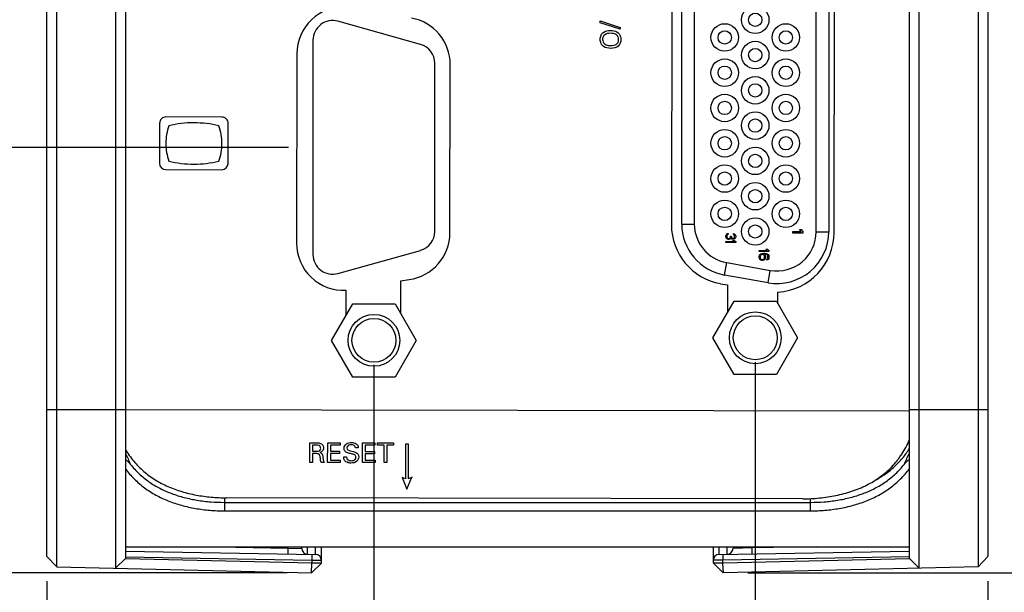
# Model space of a CAD drawing. Header units: inches. Extents: x 0 to 34, y 0 to 22.
# Tile 47 of 74: x 19.2 to 21.7, y 11.9 to 13.4. Entities that reach past the tile are written whole.
import ezdxf

# ---------------------------------------------------------------- set-up
doc = ezdxf.new("R2010")
doc.units = ezdxf.units.IN
doc.header["$LTSCALE"] = 1.87
doc.header["$MEASUREMENT"] = 0
doc.layers.get('0').update_dxf_attribs({"linetype": 'CONTINUOUS'})
doc.layers.add('02___PRT_ALL_AXES', color=7, linetype='CONTINUOUS')
doc.layers.add('DIMENSIONS', color=7, linetype='CONTINUOUS')
doc.styles.get("Standard").update_dxf_attribs({"font": 'txt', "width": 0.8})
doc.dimstyles.new('DIMSTYLE_1', dxfattribs={"dimtxt": 0.125, "dimasz": 0.18, "dimexe": 0.125, "dimexo": 0.0625, "dimgap": 0.0625, "dimtad": 0, "dimtih": 1, "dimtoh": 1, "dimdec": 3, "dimzin": 4, "dimdsep": 46, "dimtxsty": 'STANDARD', "dimblk": '_FILLED', "dimblk1": '_FILLED', "dimblk2": '_FILLED', "dimcen": 0.09, "dimadec": 0, "dimazin": 0, "dimtp": 0.001, "dimtm": 0.001, "dimtfac": 1, "dimtdec": 3, "dimtofl": 0, "dimtmove": 0, "dimatfit": 3, "dimldrblk": '_FILLED', "dimfxl": 1, "dimtolj": 1, "dimtzin": 4, "dimarcsym": 0})

# ---------------------------------------------------------------- blocks, each defined once
blk = doc.blocks.new('_FILLED')
at = {"color": 0, "linetype": 'BYBLOCK'}
blk.add_solid([(0, 0), (-1, 0.174), (-1, -0.174)], dxfattribs=at)
blk = doc.blocks.new('*D23')
at = {"layer": 'DIMENSIONS', "color": 2, "linetype": 'CONTINUOUS'}
for p, q in [((21.3044, 13.5025), (22.5546, 13.5025)), ((22.4296, 13.5025), (22.4296, 12.8647)), ((22.4296, 11.977), (22.4296, 12.6147)), ((21.0671, 11.977), (22.5546, 11.977))]:
    blk.add_line(p, q, dxfattribs=at)
at = {"layer": 'DIMENSIONS', "color": 2, "linetype": 'CONTINUOUS', "xscale": 0.18, "yscale": 0.18, "zscale": 0.18}
for p, rotation in [((22.4296, 13.5025), 90), ((22.4296, 11.977), 270)]:
    blk.add_blockref('_FILLED', p, dxfattribs=dict(at, rotation=rotation))
at = {"layer": 'DIMENSIONS', "color": 2, "linetype": 'CONTINUOUS', "insert": (22.4296, 12.8022), "char_height": 0.125, "width": 1.325, "attachment_point": 2, "line_spacing_factor": 0.9}
blk.add_mtext('1.526{\\Ftxt.shx;\\W1.000000;\\H0.125000; }[38.75]', dxfattribs=at)
blk = doc.blocks.new('*D24')
at = {"layer": 'DIMENSIONS', "color": 2, "linetype": 'CONTINUOUS'}
for p, q in [((19.8957, 13.062), (18.4046, 13.062)), ((18.5296, 13.062), (18.5296, 12.6445)), ((18.5296, 11.977), (18.5296, 12.3945)), ((19.8921, 11.977), (18.4046, 11.977))]:
    blk.add_line(p, q, dxfattribs=at)
at = {"layer": 'DIMENSIONS', "color": 2, "linetype": 'CONTINUOUS', "xscale": 0.18, "yscale": 0.18, "zscale": 0.18}
for p, rotation in [((18.5296, 13.062), 90), ((18.5296, 11.977), 270)]:
    blk.add_blockref('_FILLED', p, dxfattribs=dict(at, rotation=rotation))
at = {"layer": 'DIMENSIONS', "color": 2, "linetype": 'CONTINUOUS', "insert": (18.5296, 12.582), "char_height": 0.125, "width": 1.325, "attachment_point": 2, "line_spacing_factor": 0.9}
blk.add_mtext('1.085{\\Ftxt.shx;\\W1.000000;\\H0.125000; }[27.56]', dxfattribs=at)
blk = doc.blocks.new('*D25')
at = {"layer": 'DIMENSIONS', "color": 2, "linetype": 'CONTINUOUS'}
for p, q in [((19.7691, 14.1162), (17.6546, 14.1162)), ((17.7796, 14.1162), (17.7796, 13.7141)), ((17.7796, 13.062), (17.7796, 13.4641)), ((19.8957, 13.062), (17.6546, 13.062))]:
    blk.add_line(p, q, dxfattribs=at)
at = {"layer": 'DIMENSIONS', "color": 2, "linetype": 'CONTINUOUS', "xscale": 0.18, "yscale": 0.18, "zscale": 0.18}
for p, rotation in [((17.7796, 14.1162), 90), ((17.7796, 13.062), 270)]:
    blk.add_blockref('_FILLED', p, dxfattribs=dict(at, rotation=rotation))
at = {"layer": 'DIMENSIONS', "color": 2, "linetype": 'CONTINUOUS', "insert": (17.7796, 13.6516), "char_height": 0.125, "width": 1.325, "attachment_point": 2, "line_spacing_factor": 0.9}
blk.add_mtext('1.054{\\Ftxt.shx;\\W1.000000;\\H0.125000; }[26.78]', dxfattribs=at)
blk = doc.blocks.new('*D30')
at = {"layer": 'DIMENSIONS', "color": 2, "linetype": 'CONTINUOUS'}
for p, q in [((19.2796, 11.956), (19.2796, 9.602)), ((21.6796, 11.956), (21.6796, 9.602)), ((19.2796, 9.727), (19.6546, 9.727)), ((21.6796, 9.727), (21.3046, 9.727))]:
    blk.add_line(p, q, dxfattribs=at)
at = {"layer": 'DIMENSIONS', "color": 2, "linetype": 'CONTINUOUS', "xscale": 0.18, "yscale": 0.18, "zscale": 0.18, "rotation": 180}
blk.add_blockref('_FILLED', (19.2796, 9.727), dxfattribs=at)
at = {"layer": 'DIMENSIONS', "color": 2, "linetype": 'CONTINUOUS', "xscale": 0.18, "yscale": 0.18, "zscale": 0.18}
blk.add_blockref('_FILLED', (21.6796, 9.727), dxfattribs=at)
at = {"layer": 'DIMENSIONS', "color": 2, "linetype": 'CONTINUOUS', "insert": (20.4796, 9.7895), "char_height": 0.125, "width": 1.525, "attachment_point": 2, "line_spacing_factor": 0.9}
blk.add_mtext('(2.400{\\Ftxt.shx;\\W1.000000;\\H0.125000; }[60.96])', dxfattribs=at)
blk = doc.blocks.new('*D31')
at = {"layer": 'DIMENSIONS', "color": 2, "linetype": 'CONTINUOUS'}
for p, q in [((20.1137, 12.5075), (20.1137, 11.102)), ((19.2796, 11.956), (19.2796, 11.102)), ((19.2796, 11.227), (19.0021, 11.227)), ((20.1137, 11.227), (20.4737, 11.227))]:
    blk.add_line(p, q, dxfattribs=at)
at = {"layer": 'DIMENSIONS', "color": 2, "linetype": 'CONTINUOUS', "xscale": 0.18, "yscale": 0.18, "zscale": 0.18}
blk.add_blockref('_FILLED', (19.2796, 11.227), dxfattribs=at)
at = {"layer": 'DIMENSIONS', "color": 2, "linetype": 'CONTINUOUS', "xscale": 0.18, "yscale": 0.18, "zscale": 0.18, "rotation": 180}
blk.add_blockref('_FILLED', (20.1137, 11.227), dxfattribs=at)
at = {"layer": 'DIMENSIONS', "color": 2, "linetype": 'CONTINUOUS', "insert": (18.9396, 11.2895), "char_height": 0.125, "width": 1.225, "attachment_point": 3, "line_spacing_factor": 0.9}
blk.add_mtext('.834{\\Ftxt.shx;\\W1.000000;\\H0.125000; }[21.19]', dxfattribs=at)
blk = doc.blocks.new('*D32')
at = {"layer": 'DIMENSIONS', "color": 2, "linetype": 'CONTINUOUS'}
for p, q in [((21.0864, 12.514), (21.0864, 10.352)), ((20.1137, 12.5075), (20.1137, 10.352)), ((20.1137, 10.477), (19.7537, 10.477)), ((21.0864, 10.477), (22.1074, 10.477))]:
    blk.add_line(p, q, dxfattribs=at)
at = {"layer": 'DIMENSIONS', "color": 2, "linetype": 'CONTINUOUS', "xscale": 0.18, "yscale": 0.18, "zscale": 0.18}
blk.add_blockref('_FILLED', (20.1137, 10.477), dxfattribs=at)
at = {"layer": 'DIMENSIONS', "color": 2, "linetype": 'CONTINUOUS', "xscale": 0.18, "yscale": 0.18, "zscale": 0.18, "rotation": 180}
blk.add_blockref('_FILLED', (21.0864, 10.477), dxfattribs=at)
at = {"layer": 'DIMENSIONS', "color": 2, "linetype": 'CONTINUOUS', "insert": (22.1699, 10.5395), "char_height": 0.125, "width": 1.225, "attachment_point": 1, "line_spacing_factor": 0.9}
blk.add_mtext('.973{\\Ftxt.shx;\\W1.000000;\\H0.125000; }[24.71]', dxfattribs=at)
blk = doc.blocks.new('*D33')
at = {"layer": 'DIMENSIONS', "color": 2, "linetype": 'CONTINUOUS'}
for p, q in [((21.0864, 12.514), (21.0864, 11.102)), ((21.6796, 11.956), (21.6796, 11.102)), ((21.0864, 11.227), (20.7264, 11.227)), ((21.6796, 11.227), (22.1294, 11.227))]:
    blk.add_line(p, q, dxfattribs=at)
at = {"layer": 'DIMENSIONS', "color": 2, "linetype": 'CONTINUOUS', "xscale": 0.18, "yscale": 0.18, "zscale": 0.18}
blk.add_blockref('_FILLED', (21.0864, 11.227), dxfattribs=at)
at = {"layer": 'DIMENSIONS', "color": 2, "linetype": 'CONTINUOUS', "xscale": 0.18, "yscale": 0.18, "zscale": 0.18, "rotation": 180}
blk.add_blockref('_FILLED', (21.6796, 11.227), dxfattribs=at)
at = {"layer": 'DIMENSIONS', "color": 2, "linetype": 'CONTINUOUS', "insert": (22.1919, 11.2895), "char_height": 0.125, "width": 1.225, "attachment_point": 1, "line_spacing_factor": 0.9}
blk.add_mtext('.593{\\Ftxt.shx;\\W1.000000;\\H0.125000; }[15.07]', dxfattribs=at)

msp = doc.modelspace()

# ---------------------------------------------------------------- linework, layer by layer
at = {"color": 7, "linetype": 'CONTINUOUS'}
for p, q in [((19.3046, 11.9928), (19.3046, 17.0941)), ((19.4546, 17.0977), (19.4546, 11.9892)), ((21.5046, 11.9892), (21.5046, 17.0977)), ((21.6546, 17.0941), (21.6546, 11.9928)), ((19.2796, 12.0185), (19.2796, 17.0685)), ((19.4796, 17.0733), (19.4796, 12.0136)), ((21.4796, 12.0136), (21.4796, 17.0733)), ((21.6796, 17.0685), (21.6796, 12.0185)), ((21.2419, 12.847), (21.2419, 14.158)), ((21.2739, 14.158), (21.2739, 12.847)), ((20.8989, 12.8666), (20.8989, 14.1384)), ((20.9309, 14.1384), (20.9309, 12.8666)), ((20.8989, 12.8666), (20.9309, 12.8666)), ((21.0114, 12.8367), (21.0119, 12.8384)), ((21.0114, 12.8334), (21.0114, 12.8367)), ((21.0119, 12.8384), (21.013, 12.84)), ((21.013, 12.84), (21.014, 12.8413)), ((21.014, 12.8413), (21.0156, 12.8421)), ((21.0146, 12.8384), (21.014, 12.8363)), ((21.014, 12.8363), (21.014, 12.8338)), ((21.0151, 12.8392), (21.0146, 12.8384)), ((21.0162, 12.84), (21.0151, 12.8392)), ((21.0156, 12.8421), (21.0172, 12.8425)), ((21.0172, 12.8404), (21.0162, 12.84)), ((21.0172, 12.8425), (21.0172, 12.8404)), ((21.0225, 12.8317), (21.0231, 12.8342)), ((21.0231, 12.8359), (21.0252, 12.8359)), ((21.0231, 12.8342), (21.0231, 12.8359)), ((21.0252, 12.8359), (21.0252, 12.8342)), ((21.0252, 12.8342), (21.0263, 12.8317)), ((21.0305, 12.8421), (21.0326, 12.8417)), ((21.0305, 12.84), (21.0305, 12.8421)), ((21.0321, 12.8392), (21.0305, 12.84)), ((21.0332, 12.8379), (21.0321, 12.8392)), ((21.0326, 12.8417), (21.0348, 12.84)), ((21.0337, 12.8359), (21.0332, 12.8379)), ((21.0332, 12.8321), (21.0337, 12.8342)), ((21.0337, 12.8342), (21.0337, 12.8359)), ((21.0348, 12.84), (21.0358, 12.8384)), ((21.0358, 12.8384), (21.0364, 12.8354)), ((21.0364, 12.8346), (21.0358, 12.8317)), ((21.0364, 12.8354), (21.0364, 12.8346)), ((21.1824, 12.8478), (21.2031, 12.8478)), ((21.1824, 12.8431), (21.1824, 12.8478)), ((21.2074, 12.8431), (21.1824, 12.8431)), ((21.1994, 12.8525), (21.2036, 12.8525)), ((21.2031, 12.8478), (21.1994, 12.8525)), ((21.2036, 12.8525), (21.2074, 12.8478)), ((21.2074, 12.8478), (21.2074, 12.8431)), ((21.2419, 12.847), (21.2739, 12.847)), ((21.0119, 12.8317), (21.0114, 12.8334)), ((21.0114, 12.8217), (21.0321, 12.8217)), ((21.0114, 12.8192), (21.0114, 12.8217)), ((21.0364, 12.8192), (21.0114, 12.8192)), ((21.013, 12.83), (21.0119, 12.8317)), ((21.014, 12.8288), (21.013, 12.83)), ((21.014, 12.8338), (21.0146, 12.8317)), ((21.0156, 12.8279), (21.014, 12.8288)), ((21.0146, 12.8317), (21.0151, 12.8309)), ((21.0151, 12.8309), (21.0162, 12.83)), ((21.0172, 12.8275), (21.0156, 12.8279)), ((21.0162, 12.83), (21.0172, 12.8296)), ((21.0172, 12.8296), (21.0193, 12.8296)), ((21.0193, 12.8275), (21.0172, 12.8275)), ((21.0193, 12.8296), (21.0215, 12.8304)), ((21.0215, 12.8279), (21.0193, 12.8275)), ((21.0215, 12.8304), (21.0225, 12.8317)), ((21.0231, 12.8288), (21.0215, 12.8279)), ((21.0241, 12.8309), (21.0231, 12.8288)), ((21.0257, 12.8292), (21.0241, 12.8309)), ((21.0273, 12.8284), (21.0257, 12.8292)), ((21.0263, 12.8317), (21.0273, 12.8309)), ((21.0273, 12.8309), (21.0295, 12.83)), ((21.0295, 12.8279), (21.0273, 12.8284)), ((21.0284, 12.8242), (21.0326, 12.8242)), ((21.0321, 12.8217), (21.0284, 12.8242)), ((21.0295, 12.83), (21.0305, 12.83)), ((21.0305, 12.8279), (21.0295, 12.8279)), ((21.0305, 12.83), (21.0321, 12.8309)), ((21.0326, 12.8284), (21.0305, 12.8279)), ((21.0321, 12.8309), (21.0332, 12.8321)), ((21.0348, 12.83), (21.0326, 12.8284)), ((21.0326, 12.8242), (21.0364, 12.8217)), ((21.0358, 12.8317), (21.0348, 12.83)), ((21.0364, 12.8217), (21.0364, 12.8192)), ((21.0964, 12.7994), (21.1171, 12.7994)), ((21.0964, 12.7963), (21.0964, 12.7994)), ((21.1214, 12.7963), (21.0964, 12.7963)), ((21.0964, 12.7838), (21.0969, 12.7864)), ((21.0969, 12.7864), (21.0985, 12.789)), ((21.0985, 12.789), (21.1006, 12.7905)), ((21.0996, 12.7859), (21.099, 12.7843)), ((21.099, 12.7843), (21.099, 12.7806)), ((21.1006, 12.7874), (21.0996, 12.7859)), ((21.1006, 12.7905), (21.1033, 12.7916)), ((21.1022, 12.7885), (21.1006, 12.7874)), ((21.1038, 12.789), (21.1022, 12.7885)), ((21.1033, 12.7916), (21.107, 12.7921)), ((21.1054, 12.789), (21.1038, 12.789)), ((21.107, 12.7885), (21.1054, 12.789)), ((21.107, 12.7921), (21.1107, 12.7921)), ((21.1081, 12.7874), (21.107, 12.7885)), ((21.1091, 12.7859), (21.1081, 12.7874)), ((21.1097, 12.7843), (21.1091, 12.7859)), ((21.1107, 12.7895), (21.1097, 12.7895)), ((21.1097, 12.7895), (21.1118, 12.7864)), ((21.1097, 12.7806), (21.1097, 12.7843)), ((21.1107, 12.7921), (21.1145, 12.7916)), ((21.1139, 12.789), (21.1107, 12.7895)), ((21.1118, 12.7864), (21.1123, 12.7838)), ((21.1134, 12.8025), (21.1176, 12.8025)), ((21.1171, 12.7994), (21.1134, 12.8025)), ((21.1155, 12.7885), (21.1139, 12.789)), ((21.1145, 12.7916), (21.1171, 12.7905)), ((21.1171, 12.7874), (21.1155, 12.7885)), ((21.1171, 12.7905), (21.1192, 12.789)), ((21.1182, 12.7859), (21.1171, 12.7874)), ((21.1176, 12.8025), (21.1214, 12.7994)), ((21.1187, 12.7843), (21.1182, 12.7859)), ((21.1187, 12.7812), (21.1187, 12.7843)), ((21.1192, 12.789), (21.1208, 12.7864)), ((21.1208, 12.7864), (21.1214, 12.7838)), ((21.1214, 12.7994), (21.1214, 12.7963)), ((21.0079, 12.7366), (21.0135, 12.7681)), ((21.0135, 12.7681), (21.1245, 12.7485)), ((21.0964, 12.7812), (21.0964, 12.7838)), ((21.0969, 12.7786), (21.0964, 12.7812)), ((21.0985, 12.776), (21.0969, 12.7786)), ((21.1006, 12.7744), (21.0985, 12.776)), ((21.099, 12.7806), (21.0996, 12.7791)), ((21.0996, 12.7791), (21.1006, 12.7775)), ((21.1006, 12.7775), (21.1022, 12.7765)), ((21.1033, 12.7734), (21.1006, 12.7744)), ((21.1022, 12.7765), (21.1038, 12.776)), ((21.1059, 12.7734), (21.1033, 12.7734)), ((21.1038, 12.776), (21.1054, 12.776)), ((21.1054, 12.776), (21.107, 12.7765)), ((21.1086, 12.7744), (21.1059, 12.7734)), ((21.107, 12.7765), (21.1081, 12.7775)), ((21.1081, 12.7775), (21.1091, 12.7791)), ((21.1102, 12.776), (21.1086, 12.7744)), ((21.1091, 12.7791), (21.1097, 12.7806)), ((21.1118, 12.7786), (21.1102, 12.776)), ((21.1123, 12.7812), (21.1118, 12.7786)), ((21.1123, 12.7838), (21.1123, 12.7812)), ((21.1155, 12.777), (21.1171, 12.778)), ((21.1155, 12.7744), (21.1155, 12.777)), ((21.1171, 12.7749), (21.1155, 12.7744)), ((21.1171, 12.778), (21.1182, 12.7796)), ((21.1192, 12.7765), (21.1171, 12.7749)), ((21.1182, 12.7796), (21.1187, 12.7812)), ((21.1208, 12.7791), (21.1192, 12.7765)), ((21.1214, 12.7817), (21.1208, 12.7791)), ((21.1214, 12.7838), (21.1214, 12.7817)), ((21.1189, 12.717), (21.0079, 12.7366)), ((21.1189, 12.717), (21.1245, 12.7485)), ((20.0057, 12.57), (20.0597, 12.6635)), ((20.0597, 12.6635), (20.1676, 12.6635)), ((20.1676, 12.6635), (20.2216, 12.57)), ((20.9784, 12.5765), (21.0324, 12.67)), ((21.0324, 12.67), (21.1403, 12.67)), ((21.1403, 12.67), (21.1943, 12.5765)), ((20.0597, 12.4765), (20.0057, 12.57)), ((20.2216, 12.57), (20.1676, 12.4765)), ((21.0324, 12.483), (20.9784, 12.5765)), ((21.1943, 12.5765), (21.1403, 12.483)), ((21.1403, 12.483), (21.0324, 12.483)), ((20.1676, 12.4765), (20.0597, 12.4765)), ((19.2796, 12.3935), (19.4796, 12.3935)), ((19.4796, 12.3938), (21.4796, 12.3904)), ((21.4796, 12.3935), (21.6796, 12.3935)), ((19.7321, 12.1685), (19.7321, 12.1351)), ((19.7321, 12.1568), (21.2271, 12.1568)), ((21.2074, 12.166), (19.7374, 12.1685)), ((21.2271, 12.1351), (21.2271, 12.1664)), ((19.7321, 12.1351), (21.2271, 12.1351)), ((19.4796, 12.0435), (21.4796, 12.0435)), ((19.4798, 12.0326), (19.9648, 12.0241)), ((19.7159, 12.0435), (19.8952, 12.0403)), ((19.8952, 12.0403), (19.8952, 12.0435)), ((19.8952, 12.0403), (19.9296, 12.0395)), ((19.9296, 12.0395), (19.9296, 12.0435)), ((19.9443, 12.0245), (19.9443, 12.0435)), ((19.9648, 12.0241), (19.9648, 12.0435)), ((19.9796, 12.0014), (19.9796, 12.0435)), ((20.9796, 12.0014), (20.9796, 12.0435)), ((20.9933, 12.0435), (20.9933, 12.0241)), ((20.9933, 12.0241), (21.4793, 12.0326)), ((21.0148, 12.0245), (21.0148, 12.0435)), ((21.0296, 12.0435), (21.0296, 12.0395)), ((21.0778, 12.0406), (21.0296, 12.0395)), ((21.2435, 12.0435), (21.0778, 12.0406)), ((21.0778, 12.0435), (21.0778, 12.0406)), ((19.2796, 12.0185), (19.3046, 11.9928)), ((19.4796, 12.0136), (19.4546, 11.9892)), ((19.4796, 12.0176), (19.955, 12.0093)), ((19.955, 12.0014), (19.4796, 12.013)), ((19.955, 12.0093), (19.955, 12.0014)), ((19.955, 12.0093), (19.9796, 12.0091)), ((20.9796, 12.0101), (21.0037, 12.0103)), ((21.0037, 12.0103), (21.4796, 12.0186)), ((21.4796, 12.013), (21.0037, 12.0014)), ((21.0037, 12.0014), (21.0037, 12.0103)), ((21.4796, 12.0136), (21.5046, 11.9892)), ((21.6796, 12.0185), (21.6546, 11.9928)), ((19.3046, 11.9928), (19.9546, 11.977)), ((19.954, 11.977), (19.955, 12.0014)), ((19.9546, 11.977), (19.9796, 12.0014)), ((19.9796, 12.0014), (19.955, 12.0014)), ((21.0046, 11.977), (20.9796, 12.0014)), ((21.0037, 12.0014), (20.9796, 12.0014)), ((21.0051, 11.977), (21.0037, 12.0014)), ((21.6546, 11.9928), (21.0046, 11.977))]:
    msp.add_line(p, q, dxfattribs=at)
at = {"color": 40, "linetype": 'CONTINUOUS'}
for p, q in [((20.6911, 13.3844), (20.7418, 13.3681)), ((20.6911, 13.3798), (20.6911, 13.3844)), ((20.7418, 13.3635), (20.6911, 13.3798)), ((20.7418, 13.3681), (20.7418, 13.3635)), ((19.7258, 13.1395), (19.583, 13.1397)), ((19.5669, 13.1237), (19.5667, 13.0214)), ((19.7417, 13.0211), (19.7419, 13.1234)), ((19.5828, 13.0053), (19.7255, 13.005)), ((19.95, 12.2585), (19.9501, 12.3087)), ((19.9501, 12.3087), (19.968, 12.3086)), ((19.9956, 12.2584), (19.9957, 12.3086)), ((19.9957, 12.3086), (20.0272, 12.3085)), ((20.0272, 12.3085), (20.0272, 12.3026)), ((20.0844, 12.3084), (20.1159, 12.3084)), ((20.0844, 12.2583), (20.0844, 12.3084)), ((20.1159, 12.3084), (20.1159, 12.3025)), ((20.123, 12.3084), (20.1636, 12.3083)), ((20.123, 12.3025), (20.123, 12.3084)), ((20.1636, 12.3083), (20.1636, 12.3024)), ((19.9678, 12.3028), (19.9568, 12.3028)), ((19.9568, 12.3028), (19.9568, 12.287)), ((19.9568, 12.287), (19.9678, 12.287)), ((20.0272, 12.3026), (20.0026, 12.3027)), ((20.0026, 12.3027), (20.0026, 12.287)), ((20.0026, 12.287), (20.026, 12.287)), ((20.026, 12.287), (20.0259, 12.2811)), ((20.0737, 12.2959), (20.0665, 12.296)), ((20.1159, 12.3025), (20.0914, 12.3025)), ((20.0914, 12.3025), (20.0914, 12.2869)), ((20.0914, 12.2869), (20.1147, 12.2868)), ((20.1147, 12.2868), (20.1147, 12.281)), ((20.1399, 12.3024), (20.123, 12.3025)), ((20.1398, 12.2582), (20.1399, 12.3024)), ((20.1636, 12.3024), (20.1467, 12.3024)), ((20.1467, 12.3024), (20.1467, 12.2581)), ((20.1945, 12.305), (20.1943, 12.2169)), ((20.2016, 12.305), (20.1945, 12.305)), ((20.2015, 12.2168), (20.2016, 12.305)), ((19.9569, 12.2585), (19.95, 12.2585)), ((19.9657, 12.2811), (19.9569, 12.2811)), ((19.9569, 12.2811), (19.9569, 12.2585)), ((19.9863, 12.2584), (19.9789, 12.2584)), ((20.0276, 12.2583), (19.9956, 12.2584)), ((20.0259, 12.2811), (20.0026, 12.2812)), ((20.0026, 12.2812), (20.0026, 12.2645)), ((20.0026, 12.2645), (20.0277, 12.2645)), ((20.0277, 12.2645), (20.0276, 12.2583)), ((20.0367, 12.273), (20.0439, 12.273)), ((20.1164, 12.2582), (20.0844, 12.2583)), ((20.1147, 12.281), (20.0913, 12.281)), ((20.0913, 12.281), (20.0913, 12.2644)), ((20.0913, 12.2644), (20.1164, 12.2643)), ((20.1164, 12.2643), (20.1164, 12.2582)), ((20.1467, 12.2581), (20.1398, 12.2582)), ((20.1943, 12.2169), (20.1854, 12.2204)), ((20.1854, 12.2204), (20.198, 12.1902)), ((20.198, 12.1902), (20.2106, 12.2208)), ((20.2108, 12.2209), (20.2021, 12.2168))]:
    msp.add_line(p, q, dxfattribs=at)
at = {"color": 7, "linetype": 'CONTINUOUS'}
for centre, radius in [((21.0864, 13.3875), 0.035), ((21.0864, 13.3875), 0.017), ((21.0084, 13.3425), 0.035), ((21.1644, 13.3425), 0.035), ((21.0084, 13.3425), 0.017), ((21.1644, 13.3425), 0.017), ((21.0864, 13.2975), 0.035), ((21.0864, 13.2975), 0.017), ((21.0084, 13.2525), 0.035), ((21.1644, 13.2525), 0.035), ((21.0084, 13.2525), 0.017), ((21.1644, 13.2525), 0.017), ((21.0864, 13.2075), 0.035), ((21.0864, 13.2075), 0.017), ((21.0084, 13.1625), 0.035), ((21.1644, 13.1625), 0.035), ((21.0084, 13.1625), 0.017), ((21.1644, 13.1625), 0.017), ((21.0864, 13.1175), 0.035), ((21.0864, 13.1175), 0.017), ((21.0084, 13.0725), 0.035), ((21.0084, 13.0725), 0.017), ((21.1644, 13.0725), 0.035), ((21.1644, 13.0725), 0.017), ((21.0864, 13.0275), 0.035), ((21.0864, 13.0275), 0.017), ((21.0084, 12.9825), 0.035), ((21.1644, 12.9825), 0.035), ((21.0084, 12.9825), 0.017), ((21.1644, 12.9825), 0.017), ((21.0864, 12.9375), 0.035), ((21.0864, 12.9375), 0.017), ((21.0084, 12.8925), 0.035), ((21.0084, 12.8925), 0.017), ((21.1644, 12.8925), 0.035), ((21.1644, 12.8925), 0.017), ((21.0864, 12.8475), 0.035), ((21.0864, 12.8475), 0.017), ((20.1137, 12.57), 0.066), ((21.0864, 12.5765), 0.066), ((20.1137, 12.57), 0.056), ((21.0864, 12.5765), 0.056)]:
    msp.add_circle(centre, radius, dxfattribs=at)
at = {"color": 40, "linetype": 'CONTINUOUS'}
for centre, radius, start, end in [((19.6541, 12.8477), 0.277, 89.9237, 103.2688), ((19.654, 12.8481), 0.2766, 76.5321, 89.8933), ((19.5828, 13.0214), 0.0161, 179.931, 269.8266), ((19.6549, 13.2965), 0.2771, 256.5422, 269.8753), ((19.6546, 13.2972), 0.2778, 269.9403, 283.2489), ((19.7255, 13.0212), 0.0161, 269.9821, 359.8763)]:
    msp.add_arc(centre, radius, start, end, dxfattribs=at)
at = {"color": 7, "linetype": 'CONTINUOUS'}
for centre, radius, start, end in [((21.0309, 12.8666), 0.132, 180, 260), ((21.0309, 12.8666), 0.1, 180, 260), ((21.1419, 12.847), 0.132, 260, 360), ((21.1419, 12.847), 0.1, 260, 360), ((19.9775, 12.4878), 0.5382, 202.5061, 205.7813), ((20.9816, 12.4878), 0.5382, 334.2186, 337.4893), ((19.9446, 12.0395), 0.015, 180, 269), ((21.0146, 12.0395), 0.015, 271, 360), ((19.9646, 12.0091), 0.015, 0, 89), ((20.9936, 12.0101), 0.014, 91, 180)]:
    msp.add_arc(centre, radius, start, end, dxfattribs=at)
at = {"color": 40, "linetype": 'CONTINUOUS'}
for points, knots in [([(20.691, 13.3377), (20.691, 13.3414), (20.692, 13.3482), (20.7006, 13.3587), (20.7107, 13.3603), (20.717, 13.3603)], [0, 0, 0, 0, 0.282831, 0.515312, 1, 1, 1, 1]), ([(20.7177, 13.3145), (20.7114, 13.3145), (20.7011, 13.3162), (20.6921, 13.3267), (20.691, 13.3339), (20.691, 13.3377)], [0, 0, 0, 0, 0.478092, 0.713625, 1, 1, 1, 1]), ([(20.7015, 13.3486), (20.7007, 13.3479), (20.6978, 13.3449), (20.6969, 13.3405), (20.6969, 13.3375)], [0, 0, 0, 0, 0.264068, 1, 1, 1, 1]), ([(20.717, 13.3603), (20.7185, 13.3603), (20.7255, 13.36), (20.7329, 13.3576), (20.737, 13.3538)], [0, 0, 0, 0, 0.221583, 1, 1, 1, 1]), ([(20.7378, 13.337), (20.7378, 13.3397), (20.737, 13.3449), (20.7298, 13.3522), (20.7222, 13.353), (20.7174, 13.353)], [0, 0, 0, 0, 0.275215, 0.505674, 1, 1, 1, 1]), ([(20.7437, 13.3371), (20.7437, 13.3311), (20.7388, 13.3172), (20.7245, 13.3144), (20.7177, 13.3145)], [0, 0, 0, 0, 0.467349, 1, 1, 1, 1]), ([(20.7178, 13.3218), (20.7227, 13.3218), (20.7303, 13.3226), (20.7371, 13.3298), (20.7378, 13.3346), (20.7378, 13.337)], [0, 0, 0, 0, 0.517243, 0.739707, 1, 1, 1, 1]), ([(20.737, 13.3538), (20.7383, 13.3526), (20.7422, 13.3478), (20.7437, 13.3414), (20.7437, 13.3371)], [0, 0, 0, 0, 0.292945, 1, 1, 1, 1]), ([(20.7015, 13.3264), (20.7027, 13.3253), (20.7078, 13.3225), (20.7137, 13.3218), (20.7178, 13.3218)], [0, 0, 0, 0, 0.282029, 1, 1, 1, 1]), ([(19.583, 13.1397), (19.5789, 13.1397), (19.5704, 13.1363), (19.5669, 13.1278), (19.5669, 13.1237)], [0, 0, 0, 0, 0.500287, 1, 1, 1, 1]), ([(19.7419, 13.1234), (19.7419, 13.1275), (19.7384, 13.136), (19.7299, 13.1395), (19.7258, 13.1395)], [0, 0, 0, 0, 0.49971, 1, 1, 1, 1]), ([(19.968, 12.3086), (19.9688, 12.3086), (19.9727, 12.3086), (19.9769, 12.308), (19.9795, 12.3063)], [0, 0, 0, 0, 0.200296, 1, 1, 1, 1]), ([(20.0374, 12.2948), (20.0374, 12.2971), (20.0384, 12.3016), (20.045, 12.3081), (20.052, 12.3095), (20.0565, 12.3095)], [0, 0, 0, 0, 0.255177, 0.491621, 1, 1, 1, 1]), ([(20.0565, 12.3095), (20.0576, 12.3095), (20.0625, 12.3092), (20.0679, 12.3075), (20.0706, 12.3045)], [0, 0, 0, 0, 0.201906, 1, 1, 1, 1]), ([(19.9778, 12.2946), (19.9778, 12.2963), (19.9773, 12.2993), (19.9733, 12.3026), (19.9698, 12.3028), (19.9678, 12.3028)], [0, 0, 0, 0, 0.330355, 0.581867, 1, 1, 1, 1]), ([(19.9678, 12.287), (19.9681, 12.287), (19.9703, 12.2871), (19.9727, 12.2872), (19.9744, 12.2881)], [0, 0, 0, 0, 0.162607, 1, 1, 1, 1]), ([(19.9744, 12.2881), (19.9747, 12.2883), (19.9768, 12.2898), (19.9778, 12.2925), (19.9778, 12.2946)], [0, 0, 0, 0, 0.153922, 1, 1, 1, 1]), ([(19.9815, 12.2871), (19.981, 12.2866), (19.9793, 12.2851), (19.9771, 12.2843), (19.9756, 12.2839)], [0, 0, 0, 0, 0.310318, 1, 1, 1, 1]), ([(19.9756, 12.2839), (19.9776, 12.2834), (19.982, 12.2814), (19.983, 12.2765), (19.9832, 12.2742)], [0, 0, 0, 0, 0.46367, 1, 1, 1, 1]), ([(19.9795, 12.3063), (19.9804, 12.3057), (19.9836, 12.3032), (19.9851, 12.2989), (19.9851, 12.296)], [0, 0, 0, 0, 0.266507, 1, 1, 1, 1]), ([(20.0426, 12.2849), (20.0417, 12.2856), (20.0387, 12.2881), (20.0374, 12.2921), (20.0374, 12.2948)], [0, 0, 0, 0, 0.295944, 1, 1, 1, 1]), ([(20.0562, 12.2805), (20.0546, 12.2809), (20.0499, 12.2821), (20.0451, 12.2832), (20.0426, 12.2849)], [0, 0, 0, 0, 0.35838, 1, 1, 1, 1]), ([(20.0559, 12.3036), (20.0531, 12.3036), (20.0475, 12.303), (20.0448, 12.2977), (20.0448, 12.2955)], [0, 0, 0, 0, 0.560256, 1, 1, 1, 1]), ([(20.0448, 12.2955), (20.0448, 12.2937), (20.0469, 12.2893), (20.0514, 12.2886), (20.0538, 12.2881)], [0, 0, 0, 0, 0.422209, 1, 1, 1, 1]), ([(20.0538, 12.2881), (20.0562, 12.2874), (20.0616, 12.286), (20.0673, 12.2845), (20.07, 12.2827)], [0, 0, 0, 0, 0.433361, 1, 1, 1, 1]), ([(20.0665, 12.296), (20.0663, 12.2983), (20.0635, 12.3033), (20.0583, 12.3036), (20.0559, 12.3036)], [0, 0, 0, 0, 0.498832, 1, 1, 1, 1]), ([(20.07, 12.2827), (20.071, 12.2821), (20.0739, 12.2794), (20.075, 12.2753), (20.075, 12.2727)], [0, 0, 0, 0, 0.325371, 1, 1, 1, 1]), ([(20.0706, 12.3045), (20.0713, 12.3038), (20.0731, 12.3012), (20.0735, 12.2981), (20.0737, 12.2959)], [0, 0, 0, 0, 0.308475, 1, 1, 1, 1]), ([(19.9766, 12.2717), (19.9763, 12.2743), (19.9752, 12.2809), (19.9685, 12.2811), (19.9657, 12.2811)], [0, 0, 0, 0, 0.479554, 1, 1, 1, 1]), ([(19.9789, 12.2584), (19.9786, 12.2594), (19.9776, 12.2638), (19.9771, 12.2683), (19.9766, 12.2717)], [0, 0, 0, 0, 0.225442, 1, 1, 1, 1]), ([(20.0396, 12.2628), (20.0389, 12.2637), (20.0371, 12.2668), (20.0367, 12.2705), (20.0367, 12.273)], [0, 0, 0, 0, 0.303511, 1, 1, 1, 1]), ([(20.0551, 12.2571), (20.054, 12.2571), (20.0485, 12.2574), (20.0423, 12.2593), (20.0396, 12.2628)], [0, 0, 0, 0, 0.208056, 1, 1, 1, 1]), ([(20.0439, 12.273), (20.044, 12.2708), (20.0451, 12.2644), (20.0523, 12.263), (20.056, 12.263)], [0, 0, 0, 0, 0.373064, 1, 1, 1, 1]), ([(20.075, 12.2727), (20.075, 12.2686), (20.0705, 12.2589), (20.0603, 12.2571), (20.0551, 12.2571)], [0, 0, 0, 0, 0.443236, 1, 1, 1, 1]), ([(20.056, 12.263), (20.0595, 12.263), (20.0657, 12.2644), (20.0677, 12.27), (20.0677, 12.272)], [0, 0, 0, 0, 0.643417, 1, 1, 1, 1]), ([(20.0677, 12.272), (20.0677, 12.2732), (20.0673, 12.2755), (20.0632, 12.2791), (20.0591, 12.2798), (20.0562, 12.2805)], [0, 0, 0, 0, 0.227071, 0.433572, 1, 1, 1, 1])]:
    msp.add_open_spline(points, degree=3, knots=knots, dxfattribs=at)
for points in [[(20.6969, 13.3375), (20.6969, 13.3335), (20.6984, 13.329), (20.7015, 13.3264)], [(20.7174, 13.353), (20.7119, 13.353), (20.7058, 13.3521), (20.7015, 13.3486)], [(19.5906, 13.1173), (19.5856, 13.1029), (19.583, 13.0874), (19.583, 13.0722)], [(19.7259, 13.0718), (19.7259, 13.0871), (19.7234, 13.1026), (19.7184, 13.1171)], [(19.583, 13.0722), (19.583, 13.0569), (19.5855, 13.0414), (19.5905, 13.027)], [(19.7183, 13.0268), (19.7233, 13.0412), (19.7259, 13.0566), (19.7259, 13.0718)], [(19.9851, 12.296), (19.9851, 12.2928), (19.9838, 12.2894), (19.9815, 12.2871)], [(19.9832, 12.2742), (19.9838, 12.2689), (19.9846, 12.2635), (19.9863, 12.2584)]]:
    msp.add_open_spline(points, degree=3, dxfattribs=at)
at = {"color": 7, "linetype": 'CONTINUOUS'}
for points, knots in [([(21.2074, 12.166), (21.2145, 12.166), (21.2288, 12.1663), (21.2501, 12.1678), (21.2713, 12.1704), (21.2921, 12.1741), (21.3125, 12.1789), (21.3389, 12.1868), (21.3642, 12.1971), (21.3879, 12.2102), (21.4047, 12.2213), (21.4204, 12.2338), (21.4349, 12.2477), (21.446, 12.2603), (21.4541, 12.2711), (21.4619, 12.2823), (21.4707, 12.2971), (21.4768, 12.3095), (21.4796, 12.3158)], [0, 0, 0, 0, 0.064986, 0.129827, 0.194335, 0.258386, 0.321882, 0.38476, 0.508585, 0.569747, 0.630566, 0.691241, 0.751997, 0.81307, 0.843799, 0.874683, 0.936962, 1, 1, 1, 1]), ([(19.4796, 12.292), (19.4827, 12.2867), (19.4894, 12.2763), (19.5006, 12.2617), (19.5129, 12.2481), (19.5262, 12.2357), (19.5405, 12.2243), (19.5556, 12.2141), (19.5716, 12.2051), (19.5939, 12.1944), (19.6233, 12.1837), (19.6604, 12.1749), (19.6986, 12.1697), (19.7244, 12.1685), (19.7374, 12.1685)], [0, 0, 0, 0, 0.06202, 0.123464, 0.184482, 0.245251, 0.305969, 0.366821, 0.427971, 0.489549, 0.614253, 0.741225, 0.870082, 1, 1, 1, 1]), ([(21.3928, 12.2136), (21.4016, 12.2183), (21.4186, 12.2287), (21.4419, 12.2475), (21.4625, 12.2692), (21.4743, 12.2854), (21.4796, 12.2939)], [0, 0, 0, 0, 0.250255, 0.499064, 0.748303, 1, 1, 1, 1]), ([(19.4929, 12.2537), (19.492, 12.2549), (19.4901, 12.2572), (19.487, 12.2605), (19.4841, 12.2629), (19.4816, 12.2643), (19.4803, 12.2648), (19.4796, 12.2649)], [0, 0, 0, 0, 0.257298, 0.511362, 0.759466, 0.881399, 1, 1, 1, 1]), ([(21.4796, 12.2649), (21.4782, 12.2646), (21.4755, 12.2633), (21.4722, 12.2605), (21.4691, 12.2572), (21.4672, 12.2549), (21.4662, 12.2537)], [0, 0, 0, 0, 0.238957, 0.487732, 0.742203, 1, 1, 1, 1]), ([(19.4796, 12.2426), (19.4865, 12.2333), (19.5016, 12.2159), (19.5279, 12.1934), (19.5572, 12.1748), (19.5891, 12.1599), (19.623, 12.1487), (19.6524, 12.1422), (19.6766, 12.1385), (19.7011, 12.1359), (19.7197, 12.1351), (19.7321, 12.1351)], [0, 0, 0, 0, 0.121405, 0.242138, 0.363531, 0.486655, 0.612066, 0.739755, 0.804373, 0.869402, 1, 1, 1, 1]), ([(19.4929, 12.2537), (19.4996, 12.2452), (19.5142, 12.2292), (19.5395, 12.2087), (19.5675, 12.192), (19.5978, 12.1787), (19.6298, 12.1687), (19.6632, 12.1618), (19.6974, 12.1578), (19.7205, 12.1569), (19.7321, 12.1568)], [0, 0, 0, 0, 0.121581, 0.24263, 0.364313, 0.487653, 0.613125, 0.740651, 0.869874, 1, 1, 1, 1]), ([(21.2271, 12.1568), (21.2386, 12.1569), (21.2617, 12.1578), (21.296, 12.1618), (21.3293, 12.1687), (21.3613, 12.1787), (21.3916, 12.192), (21.4196, 12.2087), (21.4449, 12.2292), (21.4595, 12.2452), (21.4662, 12.2537)], [0, 0, 0, 0, 0.130126, 0.259349, 0.386875, 0.512348, 0.635688, 0.75737, 0.878419, 1, 1, 1, 1]), ([(21.2271, 12.1351), (21.2394, 12.1351), (21.258, 12.1359), (21.2826, 12.1385), (21.3067, 12.1422), (21.3361, 12.1487), (21.3701, 12.1599), (21.402, 12.1748), (21.4313, 12.1934), (21.4575, 12.2159), (21.4726, 12.2333), (21.4795, 12.2426)], [0, 0, 0, 0, 0.130598, 0.195627, 0.260246, 0.387935, 0.513346, 0.63647, 0.757864, 0.878597, 1, 1, 1, 1]), ([(19.8952, 12.0253), (19.8952, 12.0253), (19.8952, 12.0254), (19.8952, 12.0254), (19.8951, 12.0255), (19.8951, 12.0256), (19.8951, 12.0258), (19.8951, 12.0261), (19.8951, 12.0265), (19.8951, 12.0271), (19.8951, 12.0279), (19.8951, 12.0288), (19.8951, 12.0298), (19.8951, 12.0308), (19.8951, 12.0325), (19.8951, 12.0347), (19.8951, 12.0374), (19.8952, 12.0394), (19.8952, 12.0403)], [0, 0, 0, 0, 0.001493, 0.005257, 0.011386, 0.019871, 0.030684, 0.043798, 0.076798, 0.118617, 0.168978, 0.227391, 0.293228, 0.36586, 0.444657, 0.618043, 0.806054, 1, 1, 1, 1]), ([(21.0778, 12.0406), (21.0778, 12.0396), (21.0779, 12.0377), (21.0779, 12.0349), (21.0779, 12.0323), (21.0779, 12.0304), (21.0778, 12.029), (21.0778, 12.0281), (21.0778, 12.0274), (21.0777, 12.0268), (21.0777, 12.0263), (21.0777, 12.0259), (21.0776, 12.0257), (21.0776, 12.0256), (21.0776, 12.0256), (21.0776, 12.0256)], [0, 0, 0, 0, 0.19362, 0.381314, 0.554416, 0.705619, 0.771374, 0.829728, 0.880061, 0.92189, 0.954949, 0.979003, 0.993877, 0.99791, 1, 1, 1, 1]), ([(19.955, 12.0243), (19.955, 12.0243), (19.955, 12.0243), (19.955, 12.0242), (19.955, 12.0241), (19.955, 12.024), (19.9551, 12.0238), (19.9551, 12.0235), (19.9551, 12.0231), (19.9551, 12.0225), (19.9551, 12.0217), (19.9551, 12.0208), (19.9551, 12.0199), (19.9551, 12.0188), (19.9551, 12.0171), (19.9551, 12.0149), (19.955, 12.0122), (19.955, 12.0103), (19.955, 12.0093)], [0, 0, 0, 0, 0.001493, 0.005257, 0.011386, 0.019871, 0.030684, 0.043798, 0.076798, 0.118617, 0.168978, 0.22739, 0.293228, 0.36586, 0.444657, 0.618042, 0.806054, 1, 1, 1, 1]), ([(21.0039, 12.0243), (21.0039, 12.0243), (21.0039, 12.0243), (21.0039, 12.0242), (21.0038, 12.024), (21.0038, 12.0236), (21.0038, 12.0232), (21.0037, 12.0226), (21.0037, 12.0219), (21.0037, 12.0211), (21.0037, 12.0198), (21.0036, 12.018), (21.0036, 12.0156), (21.0037, 12.013), (21.0037, 12.0112), (21.0037, 12.0103)], [0, 0, 0, 0, 0.00209, 0.006123, 0.020996, 0.045051, 0.078109, 0.119938, 0.170271, 0.228626, 0.29438, 0.445583, 0.618685, 0.80638, 1, 1, 1, 1])]:
    msp.add_open_spline(points, degree=3, knots=knots, dxfattribs=at)
at = {"layer": '02___PRT_ALL_AXES', "color": 7, "linetype": 'CONTINUOUS'}
for p, q in [((21.2875, 12.8447), (21.2897, 14.1557)), ((20.8747, 14.1364), (20.8725, 12.8644)), ((20.2326, 13.3245), (20.0216, 13.3835)), ((19.9582, 13.3354), (19.9582, 12.7887)), ((19.9172, 13.3008), (19.9164, 12.8178)), ((20.2692, 12.8477), (20.2692, 13.2764)), ((20.3075, 12.844), (20.3082, 13.2735)), ((20.0216, 12.7405), (20.2326, 12.7995)), ((20.1821, 12.6384), (20.1823, 12.7215)), ((20.1823, 12.7215), (20.2034, 12.7252)), ((20.9979, 12.7145), (21.0153, 12.7114)), ((21.0153, 12.7114), (21.0152, 12.6402)), ((20.0422, 12.6978), (20.0421, 12.6331)), ((21.1442, 12.6633), (21.1443, 12.6932))]:
    msp.add_line(p, q, dxfattribs=at)
for centre, radius, start, end in [((20.0372, 13.3006), 0.12, 87.0385, 179.9045), ((20.1882, 13.2737), 0.12, 359.9045, 79.8258), ((20.0082, 13.3354), 0.05, 74.3779, 180), ((20.2192, 13.2764), 0.05, 0, 74.3779), ((21.0245, 12.8642), 0.152, 179.9045, 259.9045), ((20.1875, 12.8442), 0.12, 277.6262, 359.9045), ((20.2192, 12.8477), 0.05, 285.6221, 360), ((21.1355, 12.845), 0.152, 273.299, 359.9045), ((20.0364, 12.8176), 0.12, 179.9045, 272.7705), ((20.0082, 12.7887), 0.05, 180, 285.6221)]:
    msp.add_arc(centre, radius, start, end, dxfattribs=at)

# ---------------------------------------------------------------- dimensions: what is measured, and where the dimension line sits
at = {"layer": 'DIMENSIONS', "color": 2, "linetype": 'CONTINUOUS'}
for base, p1, p2, angle, picture, middle in [((17.7796, 14.1162), (19.9582, 13.062), (19.8316, 14.1162), 90, '*D25', (17.7796, 13.5891)), ((22.42957, 11.97696), (21.24187, 13.50252), (21.00456, 11.97696), 270, '*D23', (22.42957, 12.73974)), ((18.5296, 13.062), (19.9546, 11.977), (19.9582, 13.062), 90, '*D24', (18.5296, 12.5195))]:
    dim = msp.add_linear_dim(base=base, p1=p1, p2=p2, angle=angle, dimstyle='DIMSTYLE_1', dxfattribs=at)
    dim.commit()
    dim.dimension.update_dxf_attribs({"geometry": picture, "text_midpoint": middle, "dimtype": 160})
for base, p1, p2, picture, middle in [((20.1137, 11.227), (19.2796, 12.0185), (20.1137, 12.57), '*D31', (18.3271, 11.227)), ((21.0864, 10.477), (20.1137, 12.57), (21.0864, 12.5765), '*D32', (22.7824, 10.477)), ((21.6796, 11.227), (21.0864, 12.5765), (21.6796, 12.0185), '*D33', (22.8044, 11.227))]:
    dim = msp.add_linear_dim(base=base, p1=p1, p2=p2, dimstyle='DIMSTYLE_1', dxfattribs=at)
    dim.commit()
    dim.dimension.update_dxf_attribs({"geometry": picture, "text_midpoint": middle, "dimtype": 160})
dim = msp.add_linear_dim(base=(19.2796, 9.727), p1=(21.6796, 12.0185), p2=(19.2796, 12.0185), angle=180, text='(<>)', dimstyle='DIMSTYLE_1', dxfattribs=at)
dim.commit()
dim.dimension.update_dxf_attribs({"geometry": '*D30', "text_midpoint": (20.4796, 9.727), "dimtype": 160})

doc.saveas('drawing.dxf')
